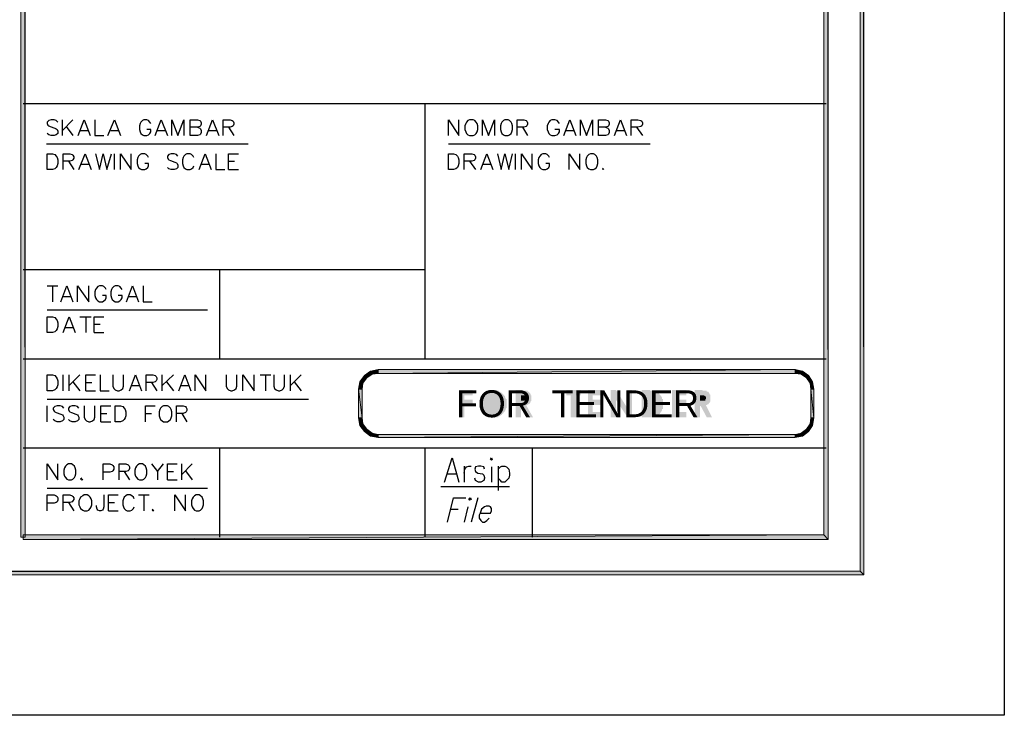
# Model space of a CAD drawing. Header units: millimetres. Extents: x 0 to 420, y 0 to 297.
# Tile 33 of 49: x 365 to 420, y 0 to 39. Entities that reach past the tile are written whole.
import ezdxf

# ---------------------------------------------------------------- set-up
doc = ezdxf.new("R2010")
doc.units = ezdxf.units.MM
for name, color, linetype in [('FILL_000000', 7, 'Continuous'), ('LINE_000000', 7, 'Continuous'), ('TEXT', 7, 'Continuous')]:
    doc.layers.add(name, color=color, linetype=linetype)
doc.layers.add('FILL_245AFF', color=7, linetype='Continuous', true_color=0x245aff)
doc.layers.add('LINE_245AFF', color=7, linetype='Continuous', true_color=0x245aff)

msp = doc.modelspace()

# ---------------------------------------------------------------- hatches: boundary and pattern name
at = {"layer": 'FILL_000000'}
h = msp.add_hatch(color=7, dxfattribs=at)
h.dxf.hatch_style = 1
h.paths.add_polyline_path([(412.284, 7.874), (412.073, 288.84), (412.284, 289.052), (412.284, 7.874)])
h = msp.add_hatch(color=7, dxfattribs=at)
h.dxf.hatch_style = 1
h.paths.add_polyline_path([(412.073, 8.086), (412.284, 7.874), (412.073, 288.84), (412.073, 8.086)])
h = msp.add_hatch(color=7, dxfattribs=at)
h.dxf.hatch_style = 1
h.paths.add_polyline_path([(365.294, 286.935), (365.04, 286.935), (365.294, 9.991), (365.294, 286.935)])
h = msp.add_hatch(color=7, dxfattribs=at)
h.dxf.hatch_style = 1
h.paths.add_polyline_path([(365.04, 286.935), (365.294, 9.991), (365.04, 9.991), (365.04, 286.935)])
h = msp.add_hatch(color=7, dxfattribs=at)
h.dxf.hatch_style = 1
h.paths.add_polyline_path([(410.295, 9.864), (410.041, 286.808), (410.295, 287.062), (410.295, 9.864)])
h = msp.add_hatch(color=7, dxfattribs=at)
h.dxf.hatch_style = 1
h.paths.add_polyline_path([(410.041, 10.118), (410.295, 9.864), (410.041, 286.808), (410.041, 10.118)])
h = msp.add_hatch(color=7, dxfattribs=at)
h.dxf.hatch_style = 1
h.paths.add_polyline_path([(365.167, 10.118), (365.167, 9.864), (410.041, 10.118), (365.167, 10.118)])
h = msp.add_hatch(color=7, dxfattribs=at)
h.dxf.hatch_style = 1
h.paths.add_polyline_path([(365.167, 9.864), (410.041, 10.118), (410.295, 9.864), (365.167, 9.864)])
h = msp.add_hatch(color=7, dxfattribs=at)
h.dxf.hatch_style = 1
h.paths.add_polyline_path([(17.653, 8.086), (17.399, 7.874), (412.073, 8.086), (17.653, 8.086)])
h = msp.add_hatch(color=7, dxfattribs=at)
h.dxf.hatch_style = 1
h.paths.add_polyline_path([(17.399, 7.874), (412.073, 8.086), (412.284, 7.874), (17.399, 7.874)])
at = {"layer": 'FILL_245AFF'}
h = msp.add_hatch(color=7, dxfattribs=at)
h.dxf.hatch_style = 1
h.paths.add_polyline_path([(385.064, 19.389), (385.064, 19.177), (384.641, 19.304), (385.064, 19.389)])
h = msp.add_hatch(color=7, dxfattribs=at)
h.dxf.hatch_style = 1
h.paths.add_polyline_path([(385.064, 19.389), (385.064, 19.177), (408.432, 19.389), (385.064, 19.389)])
h = msp.add_hatch(color=7, dxfattribs=at)
h.dxf.hatch_style = 1
h.paths.add_polyline_path([(385.064, 19.177), (408.432, 19.389), (408.432, 19.177), (385.064, 19.177)])
h = msp.add_hatch(color=7, dxfattribs=at)
h.dxf.hatch_style = 1
h.paths.add_polyline_path([(408.855, 19.304), (408.771, 19.135), (408.432, 19.389), (408.855, 19.304)])
h = msp.add_hatch(color=7, dxfattribs=at)
h.dxf.hatch_style = 1
h.paths.add_polyline_path([(408.771, 19.135), (408.432, 19.389), (408.432, 19.177), (408.771, 19.135)])
h = msp.add_hatch(color=7, dxfattribs=at)
h.dxf.hatch_style = 1
h.paths.add_polyline_path([(384.302, 19.05), (384.429, 18.923), (384.048, 18.711), (384.302, 19.05)])
h = msp.add_hatch(color=7, dxfattribs=at)
h.dxf.hatch_style = 1
h.paths.add_polyline_path([(384.429, 18.923), (384.048, 18.711), (384.217, 18.627), (384.429, 18.923)])
h = msp.add_hatch(color=7, dxfattribs=at)
h.dxf.hatch_style = 1
h.paths.add_polyline_path([(384.641, 19.304), (384.725, 19.135), (384.302, 19.05), (384.641, 19.304)])
h = msp.add_hatch(color=7, dxfattribs=at)
h.dxf.hatch_style = 1
h.paths.add_polyline_path([(384.725, 19.135), (384.302, 19.05), (384.429, 18.923), (384.725, 19.135)])
h = msp.add_hatch(color=7, dxfattribs=at)
h.dxf.hatch_style = 1
h.paths.add_polyline_path([(385.064, 19.177), (384.641, 19.304), (384.725, 19.135), (385.064, 19.177)])
h = msp.add_hatch(color=7, dxfattribs=at)
h.dxf.hatch_style = 1
h.paths.add_polyline_path([(409.067, 18.923), (408.855, 19.304), (408.771, 19.135), (409.067, 18.923)])
h = msp.add_hatch(color=7, dxfattribs=at)
h.dxf.hatch_style = 1
h.paths.add_polyline_path([(409.194, 19.05), (409.067, 18.923), (408.855, 19.304), (409.194, 19.05)])
h = msp.add_hatch(color=7, dxfattribs=at)
h.dxf.hatch_style = 1
h.paths.add_polyline_path([(409.279, 18.627), (409.194, 19.05), (409.067, 18.923), (409.279, 18.627)])
h = msp.add_hatch(color=7, dxfattribs=at)
h.dxf.hatch_style = 1
h.paths.add_polyline_path([(409.406, 18.711), (409.279, 18.627), (409.194, 19.05), (409.406, 18.711)])
h = msp.add_hatch(color=7, dxfattribs=at)
h.dxf.hatch_style = 1
h.paths.add_polyline_path([(384.048, 18.711), (384.217, 18.627), (383.963, 18.288), (384.048, 18.711)])
h = msp.add_hatch(color=7, dxfattribs=at)
h.dxf.hatch_style = 1
h.paths.add_polyline_path([(384.217, 18.627), (383.963, 18.288), (384.175, 18.288), (384.217, 18.627)])
h = msp.add_hatch(color=7, dxfattribs=at)
h.dxf.hatch_style = 1
h.paths.add_polyline_path([(383.963, 16.679), (384.175, 16.679), (383.963, 18.288), (383.963, 16.679)])
h = msp.add_hatch(color=7, dxfattribs=at)
h.dxf.hatch_style = 1
h.paths.add_polyline_path([(384.175, 16.679), (383.963, 18.288), (384.175, 18.288), (384.175, 16.679)])
h = msp.add_hatch(color=7, dxfattribs=at)
h.dxf.hatch_style = 1
h.paths.add_polyline_path([(389.594, 18.246), (390.356, 18.246), (390.356, 17.949), (389.89, 17.949), (389.89, 17.695), (390.356, 17.695), (390.356, 17.399), (389.89, 17.399), (389.89, 16.722), (389.594, 16.722), (389.594, 18.246)])
h = msp.add_hatch(color=7, dxfattribs=at)
h.dxf.hatch_style = 1
h.paths.add_polyline_path([(391.499, 18.246), (391.541, 18.246), (391.583, 18.246), (391.626, 18.246), (391.668, 18.246), (391.71, 18.246), (391.753, 18.246), (391.753, 18.203), (391.795, 18.203), (391.837, 18.203), (391.837, 18.161), (391.88, 18.161), (391.922, 18.161), (391.922, 18.119), (391.964, 18.119), (392.007, 18.076), (392.049, 18.034), (392.091, 17.992), (392.134, 17.949), (392.134, 17.907), (392.176, 17.907), (392.176, 17.865), (392.176, 17.822), (392.218, 17.822), (392.218, 17.78), (392.218, 17.738), (392.261, 17.738), (392.261, 17.695), (392.261, 17.653), (392.261, 17.611), (392.261, 17.568), (392.261, 17.526), (392.261, 17.484), (392.261, 17.441), (392.261, 17.399), (392.261, 17.357), (392.261, 17.314), (392.261, 17.272), (392.261, 17.23), (392.218, 17.187), (392.218, 17.145), (392.218, 17.103), (392.176, 17.103), (392.176, 17.06), (392.134, 17.018), (392.091, 16.976), (392.091, 16.933), (392.049, 16.933), (392.049, 16.891), (392.007, 16.891), (392.007, 16.849), (391.964, 16.849), (391.922, 16.806), (391.88, 16.806), (391.88, 16.764), (391.837, 16.764), (391.795, 16.764), (391.795, 16.722), (391.753, 16.722), (391.71, 16.722), (391.668, 16.722), (391.626, 16.679), (391.583, 16.679), (391.541, 16.679), (391.499, 16.679), (391.456, 16.679), (391.414, 16.679), (391.372, 16.679), (391.372, 16.722), (391.329, 16.722), (391.287, 16.722), (391.245, 16.722), (391.202, 16.722), (391.202, 16.764), (391.16, 16.764), (391.118, 16.764), (391.118, 16.806), (391.075, 16.806), (391.033, 16.849), (390.991, 16.849), (390.991, 16.891), (390.948, 16.891), (390.948, 16.933), (390.906, 16.933), (390.906, 16.976), (390.864, 17.018), (390.821, 17.06), (390.821, 17.103), (390.779, 17.145), (390.779, 17.187), (390.779, 17.23), (390.737, 17.23), (390.737, 17.272), (390.737, 17.314), (390.737, 17.357), (390.737, 17.399), (390.737, 17.441), (390.737, 17.484), (390.737, 17.526), (390.737, 17.568), (390.737, 17.611), (390.737, 17.653), (390.737, 17.695), (390.779, 17.738), (390.779, 17.78), (390.779, 17.822), (390.821, 17.822), (390.821, 17.865), (390.821, 17.907), (390.864, 17.907), (390.864, 17.949), (390.906, 17.992), (390.948, 18.034), (390.991, 18.076), (391.033, 18.119), (391.075, 18.119), (391.118, 18.161), (391.16, 18.161), (391.16, 18.203), (391.202, 18.203), (391.245, 18.203), (391.245, 18.246), (391.287, 18.246), (391.329, 18.246), (391.372, 18.246), (391.414, 18.246), (391.456, 18.246), (391.499, 18.246)])
h = msp.add_hatch(color=7, dxfattribs=at)
h.dxf.hatch_style = 1
h.paths.add_polyline_path([(392.769, 18.246), (393.065, 18.246), (393.107, 18.246), (393.15, 18.246), (393.192, 18.246), (393.192, 18.203), (393.234, 18.203), (393.277, 18.203), (393.319, 18.203), (393.361, 18.203), (393.404, 18.203), (393.446, 18.203), (393.446, 18.161), (393.488, 18.161), (393.531, 18.119), (393.573, 18.076), (393.573, 18.034), (393.615, 18.034), (393.615, 17.992), (393.615, 17.949), (393.658, 17.949), (393.658, 17.907), (393.658, 17.865), (393.658, 17.822), (393.658, 17.78), (393.658, 17.738), (393.658, 17.695), (393.658, 17.653), (393.615, 17.611), (393.615, 17.568), (393.573, 17.526), (393.573, 17.484), (393.531, 17.484), (393.488, 17.441), (393.446, 17.441), (393.446, 17.399), (393.404, 17.399), (393.361, 17.399), (393.742, 16.722), (393.404, 16.722), (393.065, 17.357), (393.065, 16.722), (392.769, 16.722), (392.769, 18.246)])
h = msp.add_hatch(color=7, dxfattribs=at)
h.dxf.hatch_style = 1
h.paths.add_polyline_path([(395.605, 18.246), (396.409, 18.246), (396.409, 17.949), (396.155, 17.949), (396.155, 16.722), (395.859, 16.722), (395.859, 17.949), (395.605, 17.949), (395.605, 18.246)])
h = msp.add_hatch(color=7, dxfattribs=at)
h.dxf.hatch_style = 1
h.paths.add_polyline_path([(396.833, 18.246), (397.637, 18.246), (397.637, 17.949), (397.087, 17.949), (397.087, 17.695), (397.637, 17.695), (397.637, 17.399), (397.087, 17.399), (397.087, 17.018), (397.637, 17.018), (397.637, 16.722), (396.833, 16.722), (396.833, 18.246)])
h = msp.add_hatch(color=7, dxfattribs=at)
h.dxf.hatch_style = 1
h.paths.add_polyline_path([(398.103, 18.246), (398.399, 18.246), (399.034, 17.23), (399.034, 18.246), (399.288, 18.246), (399.288, 16.722), (399.034, 16.722), (398.399, 17.695), (398.399, 16.722), (398.103, 16.722), (398.103, 18.246)])
h = msp.add_hatch(color=7, dxfattribs=at)
h.dxf.hatch_style = 1
h.paths.add_polyline_path([(399.838, 18.246), (400.177, 18.246), (400.219, 18.246), (400.262, 18.246), (400.304, 18.246), (400.304, 18.203), (400.346, 18.203), (400.389, 18.203), (400.431, 18.203), (400.473, 18.203), (400.516, 18.203), (400.558, 18.203), (400.6, 18.161), (400.643, 18.161), (400.685, 18.161), (400.685, 18.119), (400.727, 18.119), (400.77, 18.076), (400.812, 18.076), (400.812, 18.034), (400.854, 17.992), (400.897, 17.949), (400.897, 17.907), (400.939, 17.907), (400.939, 17.865), (400.981, 17.822), (400.981, 17.78), (400.981, 17.738), (401.024, 17.738), (401.024, 17.695), (401.024, 17.653), (401.024, 17.611), (401.024, 17.568), (401.024, 17.526), (401.024, 17.484), (401.024, 17.441), (401.024, 17.399), (401.024, 17.357), (401.024, 17.314), (401.024, 17.272), (401.024, 17.23), (401.024, 17.187), (400.981, 17.187), (400.981, 17.145), (400.981, 17.103), (400.939, 17.06), (400.939, 17.018), (400.897, 17.018), (400.897, 16.976), (400.854, 16.933), (400.854, 16.891), (400.812, 16.891), (400.77, 16.849), (400.727, 16.849), (400.727, 16.806), (400.685, 16.806), (400.643, 16.764), (400.6, 16.764), (400.558, 16.764), (400.516, 16.764), (400.516, 16.722), (400.473, 16.722), (400.431, 16.722), (400.389, 16.722), (400.346, 16.722), (400.304, 16.722), (400.262, 16.722), (400.219, 16.722), (400.177, 16.722), (399.838, 16.722), (399.838, 18.246)])
h = msp.add_hatch(color=7, dxfattribs=at)
h.dxf.hatch_style = 1
h.paths.add_polyline_path([(401.532, 18.246), (402.336, 18.246), (402.336, 17.949), (401.786, 17.949), (401.786, 17.695), (402.336, 17.695), (402.336, 17.399), (401.786, 17.399), (401.786, 17.018), (402.336, 17.018), (402.336, 16.722), (401.532, 16.722), (401.532, 18.246)])
h = msp.add_hatch(color=7, dxfattribs=at)
h.dxf.hatch_style = 1
h.paths.add_polyline_path([(402.802, 18.246), (403.14, 18.246), (403.183, 18.246), (403.225, 18.246), (403.267, 18.203), (403.31, 18.203), (403.352, 18.203), (403.394, 18.203), (403.437, 18.203), (403.479, 18.203), (403.479, 18.161), (403.521, 18.161), (403.564, 18.161), (403.564, 18.119), (403.606, 18.119), (403.606, 18.076), (403.648, 18.034), (403.648, 17.992), (403.691, 17.992), (403.691, 17.949), (403.691, 17.907), (403.691, 17.865), (403.691, 17.822), (403.691, 17.78), (403.691, 17.738), (403.691, 17.695), (403.691, 17.653), (403.691, 17.611), (403.648, 17.568), (403.648, 17.526), (403.606, 17.526), (403.606, 17.484), (403.564, 17.484), (403.564, 17.441), (403.521, 17.441), (403.479, 17.399), (403.437, 17.399), (403.775, 16.722), (403.479, 16.722), (403.14, 17.357), (403.098, 17.357), (403.098, 16.722), (402.802, 16.722), (402.802, 18.246)])
h = msp.add_hatch(color=7, dxfattribs=at)
h.dxf.hatch_style = 1
h.paths.add_polyline_path([(409.321, 18.288), (409.406, 18.711), (409.279, 18.627), (409.321, 18.288)])
h = msp.add_hatch(color=7, dxfattribs=at)
h.dxf.hatch_style = 1
h.paths.add_polyline_path([(409.49, 18.288), (409.321, 18.288), (409.406, 18.711), (409.49, 18.288)])
h = msp.add_hatch(color=7, dxfattribs=at)
h.dxf.hatch_style = 1
h.paths.add_polyline_path([(409.49, 18.288), (409.321, 18.288), (409.49, 16.679), (409.49, 18.288)])
h = msp.add_hatch(color=7, dxfattribs=at)
h.dxf.hatch_style = 1
h.paths.add_polyline_path([(409.321, 18.288), (409.49, 16.679), (409.321, 16.679), (409.321, 18.288)])
h = msp.add_hatch(color=7, dxfattribs=at)
h.dxf.hatch_style = 1
h.paths.add_polyline_path([(391.499, 17.992), (391.499, 17.992), (391.456, 17.992), (391.414, 17.992), (391.372, 17.992), (391.372, 17.949), (391.329, 17.949), (391.287, 17.949), (391.245, 17.949), (391.245, 17.907), (391.202, 17.907), (391.202, 17.865), (391.16, 17.865), (391.16, 17.822), (391.118, 17.822), (391.118, 17.78), (391.075, 17.78), (391.075, 17.738), (391.075, 17.695), (391.033, 17.695), (391.033, 17.653), (391.033, 17.611), (391.033, 17.568), (390.991, 17.526), (390.991, 17.484), (390.991, 17.441), (390.991, 17.399), (391.033, 17.399), (391.033, 17.357), (391.033, 17.314), (391.033, 17.272), (391.033, 17.23), (391.075, 17.23), (391.075, 17.187), (391.118, 17.187), (391.118, 17.145), (391.16, 17.103), (391.202, 17.06), (391.245, 17.06), (391.245, 17.018), (391.287, 17.018), (391.329, 17.018), (391.329, 16.976), (391.372, 16.976), (391.414, 16.976), (391.456, 16.976), (391.499, 16.976), (391.541, 16.976), (391.583, 16.976), (391.626, 16.976), (391.668, 16.976), (391.668, 17.018), (391.71, 17.018), (391.753, 17.018), (391.753, 17.06), (391.795, 17.06), (391.837, 17.103), (391.88, 17.145), (391.922, 17.187), (391.922, 17.23), (391.964, 17.23), (391.964, 17.272), (391.964, 17.314), (391.964, 17.357), (392.007, 17.399), (392.007, 17.441), (392.007, 17.484), (392.007, 17.526), (392.007, 17.568), (391.964, 17.568), (391.964, 17.611), (391.964, 17.653), (391.964, 17.695), (391.922, 17.695), (391.922, 17.738), (391.922, 17.78), (391.88, 17.78), (391.88, 17.822), (391.837, 17.822), (391.837, 17.865), (391.795, 17.865), (391.795, 17.907), (391.753, 17.907), (391.71, 17.949), (391.668, 17.949), (391.626, 17.949), (391.626, 17.992), (391.583, 17.992), (391.541, 17.992), (391.499, 17.992)])
h = msp.add_hatch(color=7, dxfattribs=at)
h.dxf.hatch_style = 1
h.paths.add_polyline_path([(393.065, 17.653), (393.15, 17.653), (393.192, 17.653), (393.234, 17.653), (393.277, 17.653), (393.319, 17.653), (393.319, 17.695), (393.361, 17.695), (393.361, 17.738), (393.404, 17.78), (393.404, 17.822), (393.361, 17.822), (393.361, 17.865), (393.361, 17.907), (393.319, 17.907), (393.277, 17.949), (393.234, 17.949), (393.192, 17.949), (393.15, 17.949), (393.065, 17.949), (393.065, 17.653)])
h = msp.add_hatch(color=7, dxfattribs=at)
h.dxf.hatch_style = 1
h.paths.add_polyline_path([(400.135, 17.949), (400.135, 17.018), (400.262, 17.018), (400.304, 17.018), (400.346, 17.018), (400.389, 17.018), (400.431, 17.018), (400.473, 17.018), (400.516, 17.018), (400.558, 17.06), (400.6, 17.06), (400.6, 17.103), (400.643, 17.103), (400.643, 17.145), (400.685, 17.145), (400.685, 17.187), (400.685, 17.23), (400.727, 17.23), (400.727, 17.272), (400.727, 17.314), (400.727, 17.357), (400.727, 17.399), (400.77, 17.399), (400.77, 17.441), (400.77, 17.484), (400.77, 17.526), (400.727, 17.526), (400.727, 17.568), (400.727, 17.611), (400.727, 17.653), (400.727, 17.695), (400.685, 17.695), (400.685, 17.738), (400.685, 17.78), (400.643, 17.78), (400.643, 17.822), (400.6, 17.822), (400.6, 17.865), (400.558, 17.865), (400.516, 17.907), (400.473, 17.907), (400.431, 17.907), (400.431, 17.949), (400.389, 17.949), (400.346, 17.949), (400.304, 17.949), (400.262, 17.949), (400.219, 17.949), (400.135, 17.949)])
h = msp.add_hatch(color=7, dxfattribs=at)
h.dxf.hatch_style = 1
h.paths.add_polyline_path([(403.098, 17.653), (403.183, 17.653), (403.225, 17.653), (403.267, 17.653), (403.31, 17.653), (403.352, 17.653), (403.394, 17.653), (403.394, 17.695), (403.437, 17.738), (403.437, 17.78), (403.437, 17.822), (403.437, 17.865), (403.394, 17.865), (403.394, 17.907), (403.352, 17.907), (403.352, 17.949), (403.31, 17.949), (403.267, 17.949), (403.225, 17.949), (403.183, 17.949), (403.098, 17.949), (403.098, 17.653)])
h = msp.add_hatch(color=7, dxfattribs=at)
h.dxf.hatch_style = 1
h.paths.add_polyline_path([(383.963, 16.679), (384.175, 16.679), (384.048, 16.256), (383.963, 16.679)])
h = msp.add_hatch(color=7, dxfattribs=at)
h.dxf.hatch_style = 1
h.paths.add_polyline_path([(384.175, 16.679), (384.048, 16.256), (384.217, 16.341), (384.175, 16.679)])
h = msp.add_hatch(color=7, dxfattribs=at)
h.dxf.hatch_style = 1
h.paths.add_polyline_path([(409.406, 16.256), (409.279, 16.341), (409.49, 16.679), (409.406, 16.256)])
h = msp.add_hatch(color=7, dxfattribs=at)
h.dxf.hatch_style = 1
h.paths.add_polyline_path([(409.279, 16.341), (409.49, 16.679), (409.321, 16.679), (409.279, 16.341)])
h = msp.add_hatch(color=7, dxfattribs=at)
h.dxf.hatch_style = 1
h.paths.add_polyline_path([(384.048, 16.256), (384.217, 16.341), (384.302, 15.917), (384.048, 16.256)])
h = msp.add_hatch(color=7, dxfattribs=at)
h.dxf.hatch_style = 1
h.paths.add_polyline_path([(384.217, 16.341), (384.302, 15.917), (384.429, 16.044), (384.217, 16.341)])
h = msp.add_hatch(color=7, dxfattribs=at)
h.dxf.hatch_style = 1
h.paths.add_polyline_path([(384.302, 15.917), (384.429, 16.044), (384.641, 15.663), (384.302, 15.917)])
h = msp.add_hatch(color=7, dxfattribs=at)
h.dxf.hatch_style = 1
h.paths.add_polyline_path([(384.429, 16.044), (384.641, 15.663), (384.725, 15.833), (384.429, 16.044)])
h = msp.add_hatch(color=7, dxfattribs=at)
h.dxf.hatch_style = 1
h.paths.add_polyline_path([(408.771, 15.833), (409.194, 15.917), (409.067, 16.044), (408.771, 15.833)])
h = msp.add_hatch(color=7, dxfattribs=at)
h.dxf.hatch_style = 1
h.paths.add_polyline_path([(409.067, 16.044), (409.406, 16.256), (409.279, 16.341), (409.067, 16.044)])
h = msp.add_hatch(color=7, dxfattribs=at)
h.dxf.hatch_style = 1
h.paths.add_polyline_path([(409.194, 15.917), (409.067, 16.044), (409.406, 16.256), (409.194, 15.917)])
h = msp.add_hatch(color=7, dxfattribs=at)
h.dxf.hatch_style = 1
h.paths.add_polyline_path([(384.641, 15.663), (384.725, 15.833), (385.064, 15.579), (384.641, 15.663)])
h = msp.add_hatch(color=7, dxfattribs=at)
h.dxf.hatch_style = 1
h.paths.add_polyline_path([(384.725, 15.833), (385.064, 15.579), (385.064, 15.748), (384.725, 15.833)])
h = msp.add_hatch(color=7, dxfattribs=at)
h.dxf.hatch_style = 1
h.paths.add_polyline_path([(408.432, 15.579), (408.432, 15.748), (385.064, 15.579), (408.432, 15.579)])
h = msp.add_hatch(color=7, dxfattribs=at)
h.dxf.hatch_style = 1
h.paths.add_polyline_path([(408.432, 15.748), (385.064, 15.579), (385.064, 15.748), (408.432, 15.748)])
h = msp.add_hatch(color=7, dxfattribs=at)
h.dxf.hatch_style = 1
h.paths.add_polyline_path([(408.432, 15.748), (408.855, 15.663), (408.771, 15.833), (408.432, 15.748)])
h = msp.add_hatch(color=7, dxfattribs=at)
h.dxf.hatch_style = 1
h.paths.add_polyline_path([(408.432, 15.579), (408.432, 15.748), (408.855, 15.663), (408.432, 15.579)])
h = msp.add_hatch(color=7, dxfattribs=at)
h.dxf.hatch_style = 1
h.paths.add_polyline_path([(408.855, 15.663), (408.771, 15.833), (409.194, 15.917), (408.855, 15.663)])

# ---------------------------------------------------------------- linework, layer by layer
at = {"layer": 'LINE_000000', "lineweight": 25}
for p, q in [((410.168, 34.29), (365.167, 34.29)), ((387.689, 34.29), (387.689, 19.981)), ((367.369, 32.512), (367.369, 33.401)), ((367.961, 33.401), (367.369, 32.808)), ((367.58, 33.02), (367.961, 32.512)), ((368.385, 32.808), (368.808, 32.808)), ((370.078, 32.808), (370.501, 32.808)), ((372.703, 32.808), (373.126, 32.808)), ((375.581, 32.808), (376.005, 32.808)), ((376.682, 32.978), (376.978, 32.512)), ((393.15, 32.978), (393.446, 32.512)), ((395.605, 32.808), (396.028, 32.808)), ((398.441, 32.808), (398.865, 32.808)), ((399.542, 32.978), (399.881, 32.512)), ((366.48, 32.046), (377.783, 32.046)), ((389.001, 32.046), (400.304, 32.046)), ((370.29, 30.607), (370.29, 31.496)), ((392.769, 30.607), (392.769, 31.496)), ((367.707, 31.073), (368.004, 30.607)), ((368.427, 30.903), (368.85, 30.903)), ((375.158, 30.903), (375.581, 30.903)), ((376.682, 31.073), (377.021, 31.073)), ((390.186, 31.073), (390.525, 30.607)), ((390.948, 30.903), (391.372, 30.903)), ((376.682, 30.607), (377.232, 30.607)), ((387.689, 24.977), (365.167, 24.977)), ((376.174, 24.977), (376.174, 19.981)), ((366.522, 24.088), (367.115, 24.088)), ((366.818, 24.088), (366.818, 23.199)), ((367.411, 23.495), (367.834, 23.495)), ((371.094, 23.495), (371.517, 23.495)), ((366.522, 22.733), (375.497, 22.733)), ((368.342, 22.352), (368.977, 22.352)), ((368.681, 22.352), (368.681, 21.463)), ((367.538, 21.759), (367.961, 21.759)), ((369.147, 21.929), (369.485, 21.929)), ((369.147, 21.463), (369.697, 21.463)), ((410.168, 19.981), (365.167, 19.981)), ((367.411, 18.203), (367.411, 19.092)), ((367.75, 18.203), (367.75, 19.092)), ((368.342, 19.092), (367.75, 18.5)), ((372.957, 18.203), (372.957, 19.092)), ((373.592, 19.092), (372.957, 18.5)), ((378.46, 19.092), (379.053, 19.092)), ((378.756, 19.092), (378.756, 18.203)), ((380.153, 18.203), (380.153, 19.092)), ((380.746, 19.092), (380.153, 18.5)), ((367.961, 18.711), (368.342, 18.203)), ((368.681, 18.669), (369.02, 18.669)), ((371.263, 18.5), (371.687, 18.5)), ((372.364, 18.669), (372.66, 18.203)), ((373.211, 18.711), (373.592, 18.203)), ((374.015, 18.5), (374.438, 18.5)), ((380.365, 18.711), (380.746, 18.203)), ((366.522, 17.738), (381.169, 17.738)), ((368.681, 18.203), (369.231, 18.203)), ((366.522, 16.468), (366.522, 17.357)), ((369.528, 16.933), (369.866, 16.933)), ((372.025, 16.933), (372.364, 16.933)), ((374.057, 16.933), (374.354, 16.468)), ((369.528, 16.468), (370.078, 16.468)), ((410.168, 14.986), (365.167, 14.986)), ((376.174, 14.986), (376.174, 9.991)), ((387.689, 14.986), (387.689, 9.991)), ((393.7, 14.986), (393.7, 9.991)), ((374.057, 13.208), (374.057, 14.097)), ((374.65, 14.097), (374.057, 13.504)), ((389.89, 13.97), (389.89, 13.081)), ((391.414, 13.928), (391.414, 13.081)), ((391.795, 13.97), (391.795, 12.615)), ((370.84, 13.674), (371.136, 13.208)), ((372.703, 13.674), (372.703, 13.208)), ((373.253, 13.674), (373.592, 13.674)), ((374.269, 13.716), (374.65, 13.208)), ((388.959, 13.547), (389.467, 13.547)), ((366.522, 12.742), (375.497, 12.742)), ((373.253, 13.208), (373.803, 13.208)), ((388.578, 12.827), (392.43, 12.827)), ((371.644, 12.361), (372.237, 12.361)), ((371.941, 12.361), (371.941, 11.472)), ((390.652, 12.192), (390.271, 10.837)), ((367.707, 11.938), (368.004, 11.472)), ((369.951, 11.938), (370.29, 11.938)), ((390.102, 11.684), (389.89, 10.837)), ((369.951, 11.472), (370.501, 11.472)), ((389.128, 11.557), (389.551, 11.557))]:
    msp.add_line(p, q, dxfattribs=at)
for points in [[(0.212, 0), (0.212, 296.926), (420.158, 296.926), (420.158, 0), (0.212, 0)], [(390.186, 33.401), (390.102, 33.359), (390.017, 33.274), (389.975, 33.189), (389.932, 33.062), (389.932, 32.851), (389.975, 32.724), (390.017, 32.639), (390.102, 32.554), (390.186, 32.512), (390.398, 32.512), (390.483, 32.554), (390.567, 32.639), (390.61, 32.724), (390.652, 32.851), (390.652, 33.062), (390.61, 33.189), (390.567, 33.274), (390.483, 33.359), (390.398, 33.401), (390.186, 33.401)], [(392.176, 33.401), (392.091, 33.359), (392.007, 33.274), (391.964, 33.189), (391.922, 33.062), (391.922, 32.851), (391.964, 32.724), (392.007, 32.639), (392.091, 32.554), (392.176, 32.512), (392.345, 32.512), (392.43, 32.554), (392.515, 32.639), (392.557, 32.724), (392.599, 32.851), (392.599, 33.062), (392.557, 33.189), (392.515, 33.274), (392.43, 33.359), (392.345, 33.401), (392.176, 33.401)], [(366.522, 30.607), (366.522, 31.496), (366.818, 31.496), (366.945, 31.454), (367.03, 31.369), (367.072, 31.284), (367.115, 31.157), (367.115, 30.946), (367.072, 30.819), (367.03, 30.734), (366.945, 30.649), (366.818, 30.607), (366.522, 30.607)], [(389.001, 30.607), (389.001, 31.496), (389.297, 31.496), (389.424, 31.454), (389.509, 31.369), (389.551, 31.284), (389.594, 31.157), (389.594, 30.946), (389.551, 30.819), (389.509, 30.734), (389.424, 30.649), (389.297, 30.607), (389.001, 30.607)], [(396.96, 31.496), (396.875, 31.454), (396.79, 31.369), (396.748, 31.284), (396.706, 31.157), (396.706, 30.946), (396.748, 30.819), (396.79, 30.734), (396.875, 30.649), (396.96, 30.607), (397.129, 30.607), (397.214, 30.649), (397.298, 30.734), (397.341, 30.819), (397.383, 30.946), (397.383, 31.157), (397.341, 31.284), (397.298, 31.369), (397.214, 31.454), (397.129, 31.496), (396.96, 31.496)], [(366.522, 21.463), (366.522, 22.352), (366.818, 22.352), (366.945, 22.31), (367.03, 22.225), (367.072, 22.14), (367.115, 22.013), (367.115, 21.802), (367.072, 21.675), (367.03, 21.59), (366.945, 21.505), (366.818, 21.463), (366.522, 21.463)], [(366.522, 18.203), (366.522, 19.092), (366.818, 19.092), (366.945, 19.05), (367.03, 18.965), (367.072, 18.881), (367.115, 18.754), (367.115, 18.542), (367.072, 18.415), (367.03, 18.33), (366.945, 18.246), (366.818, 18.203), (366.522, 18.203)], [(370.332, 16.468), (370.332, 17.357), (370.628, 17.357), (370.755, 17.314), (370.84, 17.23), (370.882, 17.145), (370.925, 17.018), (370.925, 16.806), (370.882, 16.679), (370.84, 16.595), (370.755, 16.51), (370.628, 16.468), (370.332, 16.468)], [(373.041, 17.357), (372.957, 17.314), (372.872, 17.23), (372.83, 17.145), (372.787, 17.018), (372.787, 16.806), (372.83, 16.679), (372.872, 16.595), (372.957, 16.51), (373.041, 16.468), (373.253, 16.468), (373.338, 16.51), (373.422, 16.595), (373.465, 16.679), (373.507, 16.806), (373.507, 17.018), (373.465, 17.145), (373.422, 17.23), (373.338, 17.314), (373.253, 17.357), (373.041, 17.357)], [(391.372, 14.351), (391.414, 14.436), (391.456, 14.351), (391.414, 14.309), (391.372, 14.351)], [(367.707, 14.097), (367.623, 14.055), (367.538, 13.97), (367.496, 13.885), (367.453, 13.758), (367.453, 13.547), (367.496, 13.42), (367.538, 13.335), (367.623, 13.25), (367.707, 13.208), (367.877, 13.208), (367.961, 13.25), (368.046, 13.335), (368.088, 13.42), (368.131, 13.547), (368.131, 13.758), (368.088, 13.885), (368.046, 13.97), (367.961, 14.055), (367.877, 14.097), (367.707, 14.097)], [(371.687, 14.097), (371.602, 14.055), (371.517, 13.97), (371.475, 13.885), (371.433, 13.758), (371.433, 13.547), (371.475, 13.42), (371.517, 13.335), (371.602, 13.25), (371.687, 13.208), (371.856, 13.208), (371.941, 13.25), (372.025, 13.335), (372.068, 13.42), (372.11, 13.547), (372.11, 13.758), (372.068, 13.885), (372.025, 13.97), (371.941, 14.055), (371.856, 14.097), (371.687, 14.097)], [(368.596, 12.361), (368.512, 12.319), (368.385, 12.234), (368.342, 12.15), (368.3, 12.023), (368.3, 11.811), (368.342, 11.684), (368.385, 11.599), (368.512, 11.515), (368.596, 11.472), (368.766, 11.472), (368.85, 11.515), (368.935, 11.599), (368.977, 11.684), (369.02, 11.811), (369.02, 12.023), (368.977, 12.15), (368.935, 12.234), (368.85, 12.319), (368.766, 12.361), (368.596, 12.361)], [(374.862, 12.361), (374.777, 12.319), (374.692, 12.234), (374.65, 12.15), (374.608, 12.023), (374.608, 11.811), (374.65, 11.684), (374.692, 11.599), (374.777, 11.515), (374.862, 11.472), (375.031, 11.472), (375.116, 11.515), (375.2, 11.599), (375.243, 11.684), (375.285, 11.811), (375.285, 12.023), (375.243, 12.15), (375.2, 12.234), (375.116, 12.319), (375.031, 12.361), (374.862, 12.361)], [(390.144, 12.107), (390.229, 12.192), (390.271, 12.107), (390.186, 12.065), (390.144, 12.107)]]:
    msp.add_lwpolyline(points, close=True, dxfattribs=at)
at = {"layer": 'LINE_000000', "lineweight": 0}
for points in [[(412.284, 7.874), (412.073, 288.84), (412.284, 289.052), (412.284, 7.874)], [(412.073, 8.086), (412.284, 7.874), (412.073, 288.84), (412.073, 8.086)], [(365.294, 286.935), (365.04, 286.935), (365.294, 9.991), (365.294, 286.935)], [(365.04, 286.935), (365.294, 9.991), (365.04, 9.991), (365.04, 286.935)], [(410.295, 9.864), (410.041, 286.808), (410.295, 287.062), (410.295, 9.864)], [(410.041, 10.118), (410.295, 9.864), (410.041, 286.808), (410.041, 10.118)], [(365.167, 10.118), (365.167, 9.864), (410.041, 10.118), (365.167, 10.118)], [(365.167, 9.864), (410.041, 10.118), (410.295, 9.864), (365.167, 9.864)], [(17.653, 8.086), (17.399, 7.874), (412.073, 8.086), (17.653, 8.086)], [(17.399, 7.874), (412.073, 8.086), (412.284, 7.874), (17.399, 7.874)]]:
    msp.add_lwpolyline(points, close=True, dxfattribs=at)
at = {"layer": 'LINE_000000', "lineweight": 25}
for points in [[(367.115, 33.274), (367.03, 33.359), (366.903, 33.401), (366.734, 33.401), (366.607, 33.359), (366.522, 33.274), (366.522, 33.189), (366.564, 33.105), (366.607, 33.062), (366.691, 33.02), (366.945, 32.935), (367.03, 32.893), (367.072, 32.851), (367.115, 32.766), (367.115, 32.639), (367.03, 32.554), (366.903, 32.512), (366.734, 32.512), (366.607, 32.554), (366.522, 32.639)], [(368.258, 32.512), (368.596, 33.401), (368.935, 32.512)], [(369.189, 33.401), (369.189, 32.512), (369.697, 32.512)], [(369.909, 32.512), (370.29, 33.401), (370.628, 32.512)], [(372.322, 33.189), (372.279, 33.274), (372.195, 33.359), (372.11, 33.401), (371.941, 33.401), (371.856, 33.359), (371.771, 33.274), (371.729, 33.189), (371.687, 33.062), (371.687, 32.851), (371.729, 32.724), (371.771, 32.639), (371.856, 32.554), (371.941, 32.512), (372.11, 32.512), (372.195, 32.554), (372.279, 32.639), (372.322, 32.724), (372.322, 32.851), (372.11, 32.851)], [(372.576, 32.512), (372.914, 33.401), (373.253, 32.512)], [(373.507, 32.512), (373.507, 33.401), (373.846, 32.512), (374.184, 33.401), (374.184, 32.512)], [(374.946, 32.978), (375.073, 32.935), (375.116, 32.893), (375.158, 32.808), (375.158, 32.681), (375.116, 32.597), (375.073, 32.554), (374.946, 32.512), (374.523, 32.512), (374.523, 33.401), (374.946, 33.401), (375.073, 33.359), (375.116, 33.316), (375.158, 33.232), (375.158, 33.147), (375.116, 33.062), (375.073, 33.02), (374.946, 32.978), (374.523, 32.978)], [(375.454, 32.512), (375.793, 33.401), (376.132, 32.512)], [(376.386, 32.512), (376.386, 33.401), (376.767, 33.401), (376.894, 33.359), (376.936, 33.316), (376.978, 33.232), (376.978, 33.147), (376.936, 33.062), (376.894, 33.02), (376.767, 32.978), (376.386, 32.978)], [(389.001, 32.512), (389.001, 33.401), (389.594, 32.512), (389.594, 33.401)], [(390.906, 32.512), (390.906, 33.401), (391.245, 32.512), (391.583, 33.401), (391.583, 32.512)], [(392.853, 32.512), (392.853, 33.401), (393.234, 33.401), (393.361, 33.359), (393.404, 33.316), (393.446, 33.232), (393.446, 33.147), (393.404, 33.062), (393.361, 33.02), (393.234, 32.978), (392.853, 32.978)], [(395.224, 33.189), (395.182, 33.274), (395.097, 33.359), (394.97, 33.401), (394.801, 33.401), (394.716, 33.359), (394.631, 33.274), (394.589, 33.189), (394.547, 33.062), (394.547, 32.851), (394.589, 32.724), (394.631, 32.639), (394.716, 32.554), (394.801, 32.512), (394.97, 32.512), (395.097, 32.554), (395.182, 32.639), (395.224, 32.724), (395.224, 32.851), (394.97, 32.851)], [(395.478, 32.512), (395.817, 33.401), (396.155, 32.512)], [(396.409, 32.512), (396.409, 33.401), (396.748, 32.512), (397.087, 33.401), (397.087, 32.512)], [(397.806, 32.978), (397.933, 32.935), (397.976, 32.893), (398.018, 32.808), (398.018, 32.681), (397.976, 32.597), (397.933, 32.554), (397.806, 32.512), (397.425, 32.512), (397.425, 33.401), (397.806, 33.401), (397.933, 33.359), (397.976, 33.316), (398.018, 33.232), (398.018, 33.147), (397.976, 33.062), (397.933, 33.02), (397.806, 32.978), (397.425, 32.978)], [(398.314, 32.512), (398.653, 33.401), (398.992, 32.512)], [(399.246, 32.512), (399.246, 33.401), (399.627, 33.401), (399.796, 33.359), (399.838, 33.316), (399.881, 33.232), (399.881, 33.147), (399.838, 33.062), (399.796, 33.02), (399.627, 32.978), (399.246, 32.978)], [(367.411, 30.607), (367.411, 31.496), (367.792, 31.496), (367.919, 31.454), (367.961, 31.411), (368.004, 31.327), (368.004, 31.242), (367.961, 31.157), (367.919, 31.115), (367.792, 31.073), (367.411, 31.073)], [(368.3, 30.607), (368.639, 31.496), (368.977, 30.607)], [(369.231, 31.496), (369.443, 30.607), (369.655, 31.496), (369.866, 30.607), (370.12, 31.496)], [(370.628, 30.607), (370.628, 31.496), (371.221, 30.607), (371.221, 31.496)], [(372.195, 31.284), (372.152, 31.369), (372.068, 31.454), (371.983, 31.496), (371.814, 31.496), (371.729, 31.454), (371.644, 31.369), (371.602, 31.284), (371.56, 31.157), (371.56, 30.946), (371.602, 30.819), (371.644, 30.734), (371.729, 30.649), (371.814, 30.607), (371.983, 30.607), (372.068, 30.649), (372.152, 30.734), (372.195, 30.819), (372.195, 30.946), (371.983, 30.946)], [(373.846, 31.369), (373.761, 31.454), (373.634, 31.496), (373.465, 31.496), (373.338, 31.454), (373.253, 31.369), (373.253, 31.284), (373.295, 31.2), (373.338, 31.157), (373.422, 31.115), (373.676, 31.03), (373.761, 30.988), (373.803, 30.946), (373.846, 30.861), (373.846, 30.734), (373.761, 30.649), (373.634, 30.607), (373.465, 30.607), (373.338, 30.649), (373.253, 30.734)], [(374.735, 31.284), (374.692, 31.369), (374.608, 31.454), (374.523, 31.496), (374.354, 31.496), (374.269, 31.454), (374.184, 31.369), (374.142, 31.284), (374.1, 31.157), (374.1, 30.946), (374.142, 30.819), (374.184, 30.734), (374.269, 30.649), (374.354, 30.607), (374.523, 30.607), (374.608, 30.649), (374.692, 30.734), (374.735, 30.819)], [(375.031, 30.607), (375.37, 31.496), (375.708, 30.607)], [(375.962, 31.496), (375.962, 30.607), (376.47, 30.607)], [(376.682, 30.607), (376.682, 31.496), (377.232, 31.496)], [(389.89, 30.607), (389.89, 31.496), (390.313, 31.496), (390.44, 31.454), (390.483, 31.411), (390.525, 31.327), (390.525, 31.242), (390.483, 31.157), (390.44, 31.115), (390.313, 31.073), (389.89, 31.073)], [(390.821, 30.607), (391.16, 31.496), (391.499, 30.607)], [(391.753, 31.496), (391.964, 30.607), (392.176, 31.496), (392.388, 30.607), (392.599, 31.496)], [(393.107, 30.607), (393.107, 31.496), (393.7, 30.607), (393.7, 31.496)], [(394.674, 31.284), (394.631, 31.369), (394.547, 31.454), (394.462, 31.496), (394.293, 31.496), (394.208, 31.454), (394.123, 31.369), (394.081, 31.284), (394.039, 31.157), (394.039, 30.946), (394.081, 30.819), (394.123, 30.734), (394.208, 30.649), (394.293, 30.607), (394.462, 30.607), (394.547, 30.649), (394.631, 30.734), (394.674, 30.819), (394.674, 30.946), (394.462, 30.946)], [(395.774, 30.607), (395.774, 31.496), (396.367, 30.607), (396.367, 31.496)], [(397.679, 30.692), (397.637, 30.649), (397.679, 30.607), (397.722, 30.649)], [(367.284, 23.199), (367.623, 24.088), (367.961, 23.199)], [(368.215, 23.199), (368.215, 24.088), (368.85, 23.199), (368.85, 24.088)], [(369.824, 23.876), (369.782, 23.961), (369.697, 24.045), (369.612, 24.088), (369.443, 24.088), (369.358, 24.045), (369.274, 23.961), (369.231, 23.876), (369.189, 23.749), (369.189, 23.537), (369.231, 23.41), (369.274, 23.326), (369.358, 23.241), (369.443, 23.199), (369.612, 23.199), (369.697, 23.241), (369.782, 23.326), (369.824, 23.41), (369.824, 23.537), (369.612, 23.537)], [(370.713, 23.876), (370.671, 23.961), (370.586, 24.045), (370.501, 24.088), (370.332, 24.088), (370.247, 24.045), (370.163, 23.961), (370.12, 23.876), (370.078, 23.749), (370.078, 23.537), (370.12, 23.41), (370.163, 23.326), (370.247, 23.241), (370.332, 23.199), (370.501, 23.199), (370.586, 23.241), (370.671, 23.326), (370.713, 23.41), (370.713, 23.537), (370.501, 23.537)], [(370.967, 23.199), (371.306, 24.088), (371.644, 23.199)], [(371.898, 24.088), (371.898, 23.199), (372.406, 23.199)], [(367.411, 21.463), (367.75, 22.352), (368.088, 21.463)], [(369.147, 21.463), (369.147, 22.352), (369.697, 22.352)], [(368.681, 18.203), (368.681, 19.092), (369.231, 19.092)], [(369.485, 19.092), (369.485, 18.203), (369.993, 18.203)], [(370.205, 19.092), (370.205, 18.457), (370.247, 18.33), (370.332, 18.246), (370.459, 18.203), (370.544, 18.203), (370.671, 18.246), (370.755, 18.33), (370.798, 18.457), (370.798, 19.092)], [(371.136, 18.203), (371.475, 19.092), (371.814, 18.203)], [(372.068, 18.203), (372.068, 19.092), (372.449, 19.092), (372.576, 19.05), (372.618, 19.008), (372.66, 18.923), (372.66, 18.838), (372.618, 18.754), (372.576, 18.711), (372.449, 18.669), (372.068, 18.669)], [(373.888, 18.203), (374.227, 19.092), (374.565, 18.203)], [(374.819, 18.203), (374.819, 19.092), (375.412, 18.203), (375.412, 19.092)], [(376.555, 19.092), (376.555, 18.457), (376.597, 18.33), (376.682, 18.246), (376.809, 18.203), (376.894, 18.203), (377.021, 18.246), (377.105, 18.33), (377.148, 18.457), (377.148, 19.092)], [(377.486, 18.203), (377.486, 19.092), (378.121, 18.203), (378.121, 19.092)], [(379.222, 19.092), (379.222, 18.457), (379.264, 18.33), (379.349, 18.246), (379.476, 18.203), (379.561, 18.203), (379.688, 18.246), (379.772, 18.33), (379.815, 18.457), (379.815, 19.092)], [(367.453, 17.23), (367.369, 17.314), (367.242, 17.357), (367.072, 17.357), (366.945, 17.314), (366.861, 17.23), (366.861, 17.145), (366.903, 17.06), (366.945, 17.018), (367.03, 16.976), (367.284, 16.891), (367.369, 16.849), (367.411, 16.806), (367.453, 16.722), (367.453, 16.595), (367.369, 16.51), (367.242, 16.468), (367.072, 16.468), (366.945, 16.51), (366.861, 16.595)], [(368.3, 17.23), (368.215, 17.314), (368.088, 17.357), (367.919, 17.357), (367.792, 17.314), (367.707, 17.23), (367.707, 17.145), (367.75, 17.06), (367.792, 17.018), (367.877, 16.976), (368.131, 16.891), (368.215, 16.849), (368.258, 16.806), (368.3, 16.722), (368.3, 16.595), (368.215, 16.51), (368.088, 16.468), (367.919, 16.468), (367.792, 16.51), (367.707, 16.595)], [(368.596, 17.357), (368.596, 16.722), (368.639, 16.595), (368.723, 16.51), (368.85, 16.468), (368.935, 16.468), (369.062, 16.51), (369.147, 16.595), (369.189, 16.722), (369.189, 17.357)], [(369.528, 16.468), (369.528, 17.357), (370.078, 17.357)], [(372.025, 16.468), (372.025, 17.357), (372.576, 17.357)], [(373.761, 16.468), (373.761, 17.357), (374.142, 17.357), (374.269, 17.314), (374.311, 17.272), (374.354, 17.187), (374.354, 17.103), (374.311, 17.018), (374.269, 16.976), (374.142, 16.933), (373.761, 16.933)], [(388.789, 13.081), (389.213, 14.436), (389.594, 13.081)], [(366.522, 13.208), (366.522, 14.097), (367.115, 13.208), (367.115, 14.097)], [(369.655, 13.208), (369.655, 14.097), (370.036, 14.097), (370.163, 14.055), (370.205, 14.012), (370.247, 13.928), (370.247, 13.801), (370.205, 13.716), (370.163, 13.674), (370.036, 13.631), (369.655, 13.631)], [(370.544, 13.208), (370.544, 14.097), (370.925, 14.097), (371.052, 14.055), (371.094, 14.012), (371.136, 13.928), (371.136, 13.843), (371.094, 13.758), (371.052, 13.716), (370.925, 13.674), (370.544, 13.674)], [(372.364, 14.097), (372.703, 13.674), (373.041, 14.097)], [(373.253, 13.208), (373.253, 14.097), (373.803, 14.097)], [(389.89, 13.589), (389.932, 13.801), (390.017, 13.928), (390.144, 13.97), (390.271, 13.97)], [(391.033, 13.801), (390.991, 13.928), (390.821, 13.97), (390.694, 13.97), (390.525, 13.928), (390.483, 13.801), (390.525, 13.674), (390.652, 13.589), (390.906, 13.547), (390.991, 13.462), (391.033, 13.335), (391.033, 13.293), (390.991, 13.166), (390.821, 13.081), (390.694, 13.081), (390.525, 13.166), (390.483, 13.293)], [(391.795, 13.801), (391.922, 13.928), (392.007, 13.97), (392.176, 13.97), (392.261, 13.928), (392.388, 13.801), (392.43, 13.589), (392.43, 13.462), (392.388, 13.293), (392.261, 13.166), (392.176, 13.081), (392.007, 13.081), (391.922, 13.166), (391.795, 13.293)], [(368.469, 13.293), (368.385, 13.25), (368.469, 13.208), (368.512, 13.25)], [(366.522, 11.472), (366.522, 12.361), (366.903, 12.361), (367.03, 12.319), (367.072, 12.277), (367.115, 12.192), (367.115, 12.065), (367.072, 11.98), (367.03, 11.938), (366.903, 11.896), (366.522, 11.896)], [(367.411, 11.472), (367.411, 12.361), (367.792, 12.361), (367.919, 12.319), (367.961, 12.277), (368.004, 12.192), (368.004, 12.107), (367.961, 12.023), (367.919, 11.98), (367.792, 11.938), (367.411, 11.938)], [(369.697, 12.361), (369.697, 11.684), (369.655, 11.557), (369.612, 11.515), (369.528, 11.472), (369.443, 11.472), (369.358, 11.515), (369.316, 11.557), (369.274, 11.684), (369.274, 11.769)], [(369.951, 11.472), (369.951, 12.361), (370.501, 12.361)], [(371.39, 12.15), (371.348, 12.234), (371.263, 12.319), (371.179, 12.361), (371.009, 12.361), (370.925, 12.319), (370.84, 12.234), (370.798, 12.15), (370.755, 12.023), (370.755, 11.811), (370.798, 11.684), (370.84, 11.599), (370.925, 11.515), (371.009, 11.472), (371.179, 11.472), (371.263, 11.515), (371.348, 11.599), (371.39, 11.684)], [(373.676, 11.472), (373.676, 12.361), (374.269, 11.472), (374.269, 12.361)], [(388.959, 10.837), (389.297, 12.192), (389.975, 12.192)], [(390.779, 11.345), (391.372, 11.345), (391.414, 11.472), (391.414, 11.599), (391.372, 11.684), (391.287, 11.726), (391.118, 11.726), (391.033, 11.684), (390.864, 11.557), (390.779, 11.345), (390.737, 11.218), (390.737, 11.049), (390.821, 10.922), (390.906, 10.837), (391.033, 10.837), (391.16, 10.922), (391.287, 11.049)], [(372.449, 11.557), (372.406, 11.515), (372.449, 11.472), (372.491, 11.515)]]:
    msp.add_lwpolyline(points, dxfattribs=at)
at = {"layer": 'LINE_245AFF', "lineweight": 0}
for points in [[(385.064, 19.389), (385.064, 19.177), (384.641, 19.304), (385.064, 19.389)], [(385.064, 19.389), (385.064, 19.177), (408.432, 19.389), (385.064, 19.389)], [(385.064, 19.177), (408.432, 19.389), (408.432, 19.177), (385.064, 19.177)], [(408.855, 19.304), (408.771, 19.135), (408.432, 19.389), (408.855, 19.304)], [(408.771, 19.135), (408.432, 19.389), (408.432, 19.177), (408.771, 19.135)], [(384.302, 19.05), (384.429, 18.923), (384.048, 18.711), (384.302, 19.05)], [(384.429, 18.923), (384.048, 18.711), (384.217, 18.627), (384.429, 18.923)], [(384.641, 19.304), (384.725, 19.135), (384.302, 19.05), (384.641, 19.304)], [(384.725, 19.135), (384.302, 19.05), (384.429, 18.923), (384.725, 19.135)], [(385.064, 19.177), (384.641, 19.304), (384.725, 19.135), (385.064, 19.177)], [(409.067, 18.923), (408.855, 19.304), (408.771, 19.135), (409.067, 18.923)], [(409.194, 19.05), (409.067, 18.923), (408.855, 19.304), (409.194, 19.05)], [(409.279, 18.627), (409.194, 19.05), (409.067, 18.923), (409.279, 18.627)], [(409.406, 18.711), (409.279, 18.627), (409.194, 19.05), (409.406, 18.711)], [(384.048, 18.711), (384.217, 18.627), (383.963, 18.288), (384.048, 18.711)], [(384.217, 18.627), (383.963, 18.288), (384.175, 18.288), (384.217, 18.627)], [(383.963, 16.679), (384.175, 16.679), (383.963, 18.288), (383.963, 16.679)], [(384.175, 16.679), (383.963, 18.288), (384.175, 18.288), (384.175, 16.679)], [(409.321, 18.288), (409.406, 18.711), (409.279, 18.627), (409.321, 18.288)], [(409.49, 18.288), (409.321, 18.288), (409.406, 18.711), (409.49, 18.288)], [(409.49, 18.288), (409.321, 18.288), (409.49, 16.679), (409.49, 18.288)], [(409.321, 18.288), (409.49, 16.679), (409.321, 16.679), (409.321, 18.288)], [(383.963, 16.679), (384.175, 16.679), (384.048, 16.256), (383.963, 16.679)], [(384.175, 16.679), (384.048, 16.256), (384.217, 16.341), (384.175, 16.679)], [(409.406, 16.256), (409.279, 16.341), (409.49, 16.679), (409.406, 16.256)], [(409.279, 16.341), (409.49, 16.679), (409.321, 16.679), (409.279, 16.341)], [(384.048, 16.256), (384.217, 16.341), (384.302, 15.917), (384.048, 16.256)], [(384.217, 16.341), (384.302, 15.917), (384.429, 16.044), (384.217, 16.341)], [(384.302, 15.917), (384.429, 16.044), (384.641, 15.663), (384.302, 15.917)], [(384.429, 16.044), (384.641, 15.663), (384.725, 15.833), (384.429, 16.044)], [(408.771, 15.833), (409.194, 15.917), (409.067, 16.044), (408.771, 15.833)], [(409.067, 16.044), (409.406, 16.256), (409.279, 16.341), (409.067, 16.044)], [(409.194, 15.917), (409.067, 16.044), (409.406, 16.256), (409.194, 15.917)], [(384.641, 15.663), (384.725, 15.833), (385.064, 15.579), (384.641, 15.663)], [(384.725, 15.833), (385.064, 15.579), (385.064, 15.748), (384.725, 15.833)], [(408.432, 15.579), (408.432, 15.748), (385.064, 15.579), (408.432, 15.579)], [(408.432, 15.748), (385.064, 15.579), (385.064, 15.748), (408.432, 15.748)], [(408.432, 15.748), (408.855, 15.663), (408.771, 15.833), (408.432, 15.748)], [(408.432, 15.579), (408.432, 15.748), (408.855, 15.663), (408.432, 15.579)], [(408.855, 15.663), (408.771, 15.833), (409.194, 15.917), (408.855, 15.663)]]:
    msp.add_lwpolyline(points, close=True, dxfattribs=at)

# ---------------------------------------------------------------- texts
at = {"layer": 'TEXT'}
msp.add_text('FOR  TENDER', height=1.50358, dxfattribs=at).set_placement((389.424, 16.722))

doc.saveas('drawing.dxf')
